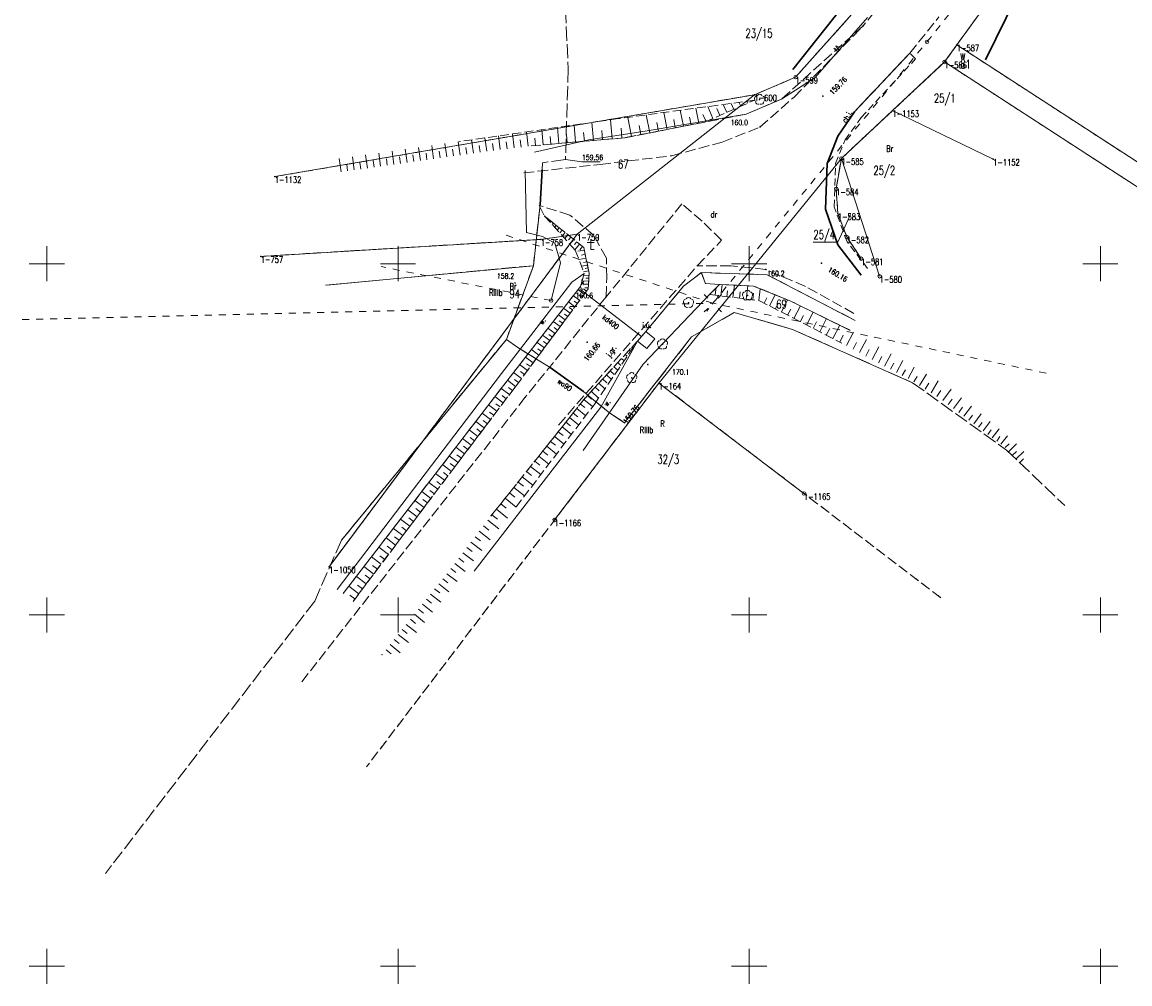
# Model space of a CAD drawing. Header units: metres. Extents: x 5598798 to 5599616, y 5661498 to 5662453.
# Tile 2 of 16: x 5598996 to 5599154, y 5661498 to 5661634. Entities that reach past the tile are written whole.
import ezdxf
from ezdxf.enums import TextEntityAlignment as Align

# ---------------------------------------------------------------- set-up
doc = ezdxf.new("R2010")
doc.units = ezdxf.units.M
doc.header["$MEASUREMENT"] = 0
for name, pattern in [('2_BUBZ02', [1.75, 1.25, -0.5]), ('2_BUBZ02G', [1.75, 1.25, -0.5]), ('2_KTCR02', [1.5, 1, -0.5]), ('2_KTJZ01', [2, 1.5, -0.5]), ('2_PTRW02_01', [2, 1, -1]), ('4_SUPB_P_01', [2.5, 2, -0.5]), ('4_SUPE04', [2, 1, -1]), ('4_SUPT01', [2, 1, -1]), ('4_SUSM05', [1.25, 0.5, -0.75]), ('GUK', [2, 1.5, -0.5]), ('GUZ', [1, 0.5, -0.5])]:
    doc.linetypes.add(name, pattern=pattern)
doc.layers.get('0').update_dxf_attribs({"color": 250, "lineweight": 100})
for name, color, linetype, lineweight in [('BUBZ_L_1', 7, '2_BUBZ02', 13), ('BUIB_L_10', 7, 'Continuous', 30), ('Dzialki', 7, 'Continuous', 13), ('Kontury', 90, 'GUK', 13), ('KTCR_E_T_1', 7, 'Continuous', 13), ('KTCR_L_1', 7, '2_KTCR02', 13), ('KTJZ_E_T_0', 7, 'Continuous', 13), ('KTJZ_L_0', 7, '2_KTJZ01', 13), ('KTKR_L_0', 7, 'Continuous', 30), ('KTOK_L_4', 7, 'Continuous', 30), ('Numery_dzialek', 7, 'Continuous', 13), ('Numery_konturow', 90, 'Continuous', 13), ('Numery_punktow', 7, 'Continuous', 13), ('Numery_uzytkow', 90, 'Continuous', 13), ('OBOO_T_0', 7, 'Continuous', 13), ('OBOP_T_1', 3, 'Continuous', 13), ('Podzial_sekcyjny_krzyze', 7, 'Continuous', 13), ('PTRW_E_T_0', 7, 'Continuous', 13), ('PTRW_L_1', 7, '2_PTRW02_01', 13), ('Punkty', 7, 'Continuous', 13), ('RTPW_T_0', 7, 'Continuous', 13), ('RTPW_T_1', 7, 'Continuous', 13), ('SUOW_L_0', 5, 'Continuous', 30), ('SUPE_L_3', 1, 'Continuous', 13), ('SUPK_E_T_0', 34, 'Continuous', 13), ('SUPK_L_0', 34, 'Continuous', 13), ('SUPT_E_T_0', 30, 'Continuous', 13), ('SUPT_L_0', 30, 'Continuous', 13), ('SUPW_E_T_0', 5, 'Continuous', 13), ('SUPW_L_0', 5, 'Continuous', 13), ('SUSM_L_4', 7, '4_SUSM05', 13), ('SUSM_T_0', 7, 'Continuous', 13), ('SUSM_T_3', 7, 'Continuous', 13), ('SUTW_T_0', 5, 'Continuous', 13), ('SUUK_E_T_8', 7, 'Continuous', 13), ('SUUK_E_T_9', 34, 'Continuous', 13), ('SUUK_L_8', 7, 'Continuous', 13), ('SUUK_T_2', 34, 'Continuous', 13), ('Uzytki', 90, 'GUZ', 13)]:
    doc.layers.add(name, color=color, linetype=linetype, lineweight=lineweight)
doc.styles.get("Standard").update_dxf_attribs({"font": 'Simplex.shx', "width": 0.75})

# ---------------------------------------------------------------- blocks, each defined once
blk = doc.blocks.new('GRO')
at = {"linetype": 'Continuous'}
blk.add_circle((0, 0), 0.045, dxfattribs=at)
blk = doc.blocks.new('GRT')
at = {"linetype": 'Continuous'}
blk.add_circle((0, 0), 0.25, dxfattribs=at)
blk = doc.blocks.new('2_OBOO01_01')
at = {"linetype": 'Continuous'}
for p, q in [((-0.5, 1), (0.5, 1)), ((0, 1.5), (0, 0)), ((0, 0), (0.5, 0))]:
    blk.add_line(p, q, dxfattribs=at)
blk = doc.blocks.new('2_OBOP02_01')
at = {"linetype": 'Continuous'}
blk.add_circle((0, 0), 0.045, dxfattribs=at)
for centre, start, end in [((-0.356659, 0.115892), 102.144465, 221.860023), ((0, 0.375056), 30.140124, 149.859876), ((0.356659, 0.115892), 318.139977, 77.855535), ((-0.220404, -0.303384), 174.148182, 293.854228), ((0.220404, -0.303384), 246.145772, 5.851818)]:
    blk.add_arc(centre, 0.375, start, end, dxfattribs=at)
blk = doc.blocks.new('2_RTPW01')
at = {"linetype": 'Continuous'}
blk.add_circle((0, 0), 0.045, dxfattribs=at)
blk = doc.blocks.new('2_RTPW02')
at = {"linetype": 'Continuous'}
blk.add_circle((0, 0), 0.045, dxfattribs=at)
blk = doc.blocks.new('4_SUSM01_01')
at = {"linetype": 'Continuous'}
for p, q in [((-0.74249, 0.74249), (-1.23746, 1.23746)), ((0.74249, 0.74249), (1.23746, 1.23746)), ((-0.74249, -0.74249), (-1.23746, -1.23746)), ((0.74249, -0.74249), (1.23746, -1.23746))]:
    blk.add_line(p, q, dxfattribs=at)
blk = doc.blocks.new('4_SUSM04_01')
at = {"linetype": 'Continuous'}
blk.add_circle((0, 0), 0.25, dxfattribs=at)
blk = doc.blocks.new('4_SUPS01_08')
at = {"linetype": 'Continuous'}
blk.add_circle((0, 0), 0.0625, dxfattribs=at)
blk = doc.blocks.new('4_SUUS15_05')
at = {"linetype": 'Continuous'}
blk.add_circle((0, 0), 0.25, dxfattribs=at)

msp = doc.modelspace()

# ---------------------------------------------------------------- linework, layer by layer
at = {"layer": 'BUBZ_L_1', "linetype": '2_BUBZ02'}
for p, q in [((5599100.760838, 5661623.26659), (5599081.386943, 5661620.645806)), ((5599081.386943, 5661620.645806), (5599058.629251, 5661617.361533)), ((5599070.866619, 5661606.777722), (5599075.229063, 5661601.930102)), ((5599075.229063, 5661601.930102), (5599076.512086, 5661598.615971)), ((5599076.512086, 5661598.615971), (5599075.983367, 5661596.742132)), ((5599075.983367, 5661596.742132), (5599065.807304, 5661583.70311)), ((5599095.76113, 5661597.058358), (5599094.36359, 5661595.600952)), ((5599100.60838, 5661596.821618), (5599095.76113, 5661597.058358)), ((5599106.03914, 5661594.602598), (5599100.60838, 5661596.821618)), ((5599114.389664, 5661590.514929), (5599106.03914, 5661594.602598)), ((5599077.9025, 5661579.911014), (5599084.083213, 5661588.966374)), ((5599065.807304, 5661583.70311), (5599042.195012, 5661553.064547)), ((5599066.809784, 5661565.376446), (5599077.9025, 5661579.911014))]:
    msp.add_line(p, q, dxfattribs=at)
at = {"layer": 'BUBZ_L_1', "linetype": 'Continuous'}
for p, q in [((5599090.621003, 5661619.552358), (5599090.17427, 5661621.834503)), ((5599092.806125, 5661619.980099), (5599092.384592, 5661622.133502)), ((5599094.838308, 5661620.662925), (5599094.090372, 5661622.36425)), ((5599095.825397, 5661621.096869), (5599095.391453, 5661622.083958)), ((5599096.812485, 5661621.530813), (5599096.31386, 5661622.66503)), ((5599097.799573, 5661621.964758), (5599097.425605, 5661622.81542)), ((5599098.786662, 5661622.398702), (5599098.537349, 5661622.96581)), ((5599099.77375, 5661622.832646), (5599099.649094, 5661623.1162)), ((5599080.489189, 5661617.767198), (5599080.254974, 5661620.482446)), ((5599083.250103, 5661618.109492), (5599082.718359, 5661620.825912)), ((5599085.851036, 5661618.618629), (5599085.34929, 5661621.181809)), ((5599088.305244, 5661619.099044), (5599087.831802, 5661621.517628)), ((5599089.479931, 5661619.328991), (5599089.249984, 5661620.503678)), ((5599091.729423, 5661619.769333), (5599091.512448, 5661620.877753)), ((5599093.85122, 5661620.228981), (5599093.417276, 5661621.216069)), ((5599068.538413, 5661616.7235), (5599068.29983, 5661618.757141)), ((5599070.657772, 5661616.919148), (5599070.472186, 5661619.070644)), ((5599072.905464, 5661617.113032), (5599072.70876, 5661619.393415)), ((5599075.287807, 5661617.318531), (5599075.079319, 5661619.735522)), ((5599076.531974, 5661617.425852), (5599076.424653, 5661618.670019)), ((5599077.812865, 5661617.536341), (5599077.591888, 5661620.098123)), ((5599079.131565, 5661617.650091), (5599079.017815, 5661618.96879)), ((5599081.885701, 5661617.88766), (5599081.765239, 5661619.284172)), ((5599084.569446, 5661618.367756), (5599084.311183, 5661619.6871)), ((5599087.095952, 5661618.862324), (5599086.852258, 5661620.10724)), ((5599056.951904, 5661615.198679), (5599056.686175, 5661617.086773)), ((5599058.840922, 5661615.464538), (5599058.57502, 5661617.353864)), ((5599060.735071, 5661615.73112), (5599060.468255, 5661617.626929)), ((5599062.635873, 5661615.998638), (5599062.368121, 5661617.901107)), ((5599063.588778, 5661616.132749), (5599063.454666, 5661617.085653)), ((5599064.551397, 5661616.25575), (5599064.325231, 5661618.183547)), ((5599065.528263, 5661616.370354), (5599065.413658, 5661617.347219)), ((5599066.518269, 5661616.4865), (5599066.285977, 5661618.466512)), ((5599067.521593, 5661616.604208), (5599067.403884, 5661617.607532)), ((5599069.582024, 5661616.826355), (5599069.491891, 5661617.871261)), ((5599071.765273, 5661617.01468), (5599071.669741, 5661618.122182)), ((5599074.079311, 5661617.214287), (5599073.978056, 5661618.388134)), ((5599047.525279, 5661613.87198), (5599047.260415, 5661615.753924)), ((5599049.408145, 5661614.136973), (5599049.143108, 5661616.020146)), ((5599051.292239, 5661614.40214), (5599051.027029, 5661616.286542)), ((5599053.177564, 5661614.66748), (5599052.912181, 5661616.553111)), ((5599054.120687, 5661614.800214), (5599053.987952, 5661615.743338)), ((5599055.064118, 5661614.932992), (5599054.798562, 5661616.819855)), ((5599056.007857, 5661615.065814), (5599055.875036, 5661616.009553)), ((5599057.896259, 5661615.331587), (5599057.763351, 5661616.275942)), ((5599059.787166, 5661615.597712), (5599059.653992, 5661616.543956)), ((5599061.684639, 5661615.864762), (5599061.550997, 5661616.81433)), ((5599041.884046, 5661613.078035), (5599041.6197, 5661614.9563)), ((5599042.823485, 5661613.210251), (5599042.691269, 5661614.14969)), ((5599043.763231, 5661613.342511), (5599043.498712, 5661615.222001)), ((5599044.703282, 5661613.474813), (5599044.57098, 5661614.414865)), ((5599045.643641, 5661613.607159), (5599045.37895, 5661615.487876)), ((5599046.584307, 5661613.739547), (5599046.451918, 5661614.680213)), ((5599048.466558, 5661614.004455), (5599048.334083, 5661614.945734)), ((5599050.350038, 5661614.269535), (5599050.217477, 5661615.211429)), ((5599052.234748, 5661614.534788), (5599052.1021, 5661615.477296)), ((5599071.282272, 5661606.445614), (5599071.227348, 5661606.376874)), ((5599071.697925, 5661606.113506), (5599071.588077, 5661605.976025)), ((5599072.113578, 5661605.781398), (5599071.948807, 5661605.575177)), ((5599072.529232, 5661605.44929), (5599072.309536, 5661605.174328)), ((5599072.944885, 5661605.117182), (5599072.670266, 5661604.77348)), ((5599073.360538, 5661604.785074), (5599073.030995, 5661604.372631)), ((5599073.776191, 5661604.452966), (5599073.444083, 5661604.037313)), ((5599074.191844, 5661604.120859), (5599073.752454, 5661603.570934)), ((5599074.607497, 5661603.788751), (5599074.275389, 5661603.373097)), ((5599075.023151, 5661603.456643), (5599074.473912, 5661602.769238)), ((5599075.438804, 5661603.124535), (5599075.106696, 5661602.708881)), ((5599075.854457, 5661602.792427), (5599075.195371, 5661601.967541)), ((5599076.540369, 5661601.947766), (5599075.579508, 5661601.758599)), ((5599076.27011, 5661602.460319), (5599075.885608, 5661601.979091)), ((5599076.659354, 5661601.343395), (5599076.100379, 5661601.233348)), ((5599076.7694, 5661600.784421), (5599075.750273, 5661600.583782)), ((5599076.961171, 5661599.810336), (5599076.114252, 5661599.643601)), ((5599076.86972, 5661600.274857), (5599076.405199, 5661600.183406)), ((5599077.120537, 5661599.000849), (5599076.416727, 5661598.862288)), ((5599077.173142, 5661598.310425), (5599076.435498, 5661598.344535)), ((5599077.044539, 5661599.386877), (5599076.658511, 5661599.310878)), ((5599077.188792, 5661598.648868), (5599077.153389, 5661598.650505)), ((5599077.137045, 5661597.529836), (5599076.217621, 5661597.572353)), ((5599077.115787, 5661597.070124), (5599076.602546, 5661597.093857)), ((5599077.092053, 5661596.556883), (5599076.616602, 5661596.578869)), ((5599077.156086, 5661597.941603), (5599076.744319, 5661597.960644)), ((5599095.956673, 5661595.405304), (5599096.15731, 5661597.039008)), ((5599097.685101, 5661595.193034), (5599097.901346, 5661596.95383)), ((5599099.54799, 5661594.96425), (5599099.781057, 5661596.862025)), ((5599075.862661, 5661594.771051), (5599074.966447, 5661595.439108)), ((5599076.519789, 5661595.652604), (5599075.643087, 5661596.306116)), ((5599076.193033, 5661595.214254), (5599075.749831, 5661595.544626)), ((5599076.842968, 5661596.086157), (5599076.409415, 5661596.409336)), ((5599095.139821, 5661595.505622), (5599095.238366, 5661596.308039)), ((5599096.804703, 5661595.301156), (5599096.908851, 5661596.149186)), ((5599098.599102, 5661595.080784), (5599098.711352, 5661595.994785)), ((5599100.507964, 5661594.846355), (5599100.62586, 5661595.806329)), ((5599101.352962, 5661594.742579), (5599101.560512, 5661596.432575)), ((5599102.114003, 5661594.388407), (5599102.500432, 5661595.139516)), ((5599102.899471, 5661593.984301), (5599103.707681, 5661595.555237)), ((5599074.504203, 5661592.948646), (5599073.56765, 5661593.646771)), ((5599075.190908, 5661593.869877), (5599074.274746, 5661594.552803)), ((5599074.849445, 5661593.411796), (5599074.386294, 5661593.757038)), ((5599075.528633, 5661594.322944), (5599075.075566, 5661594.660669)), ((5599103.720868, 5661593.561711), (5599104.143459, 5661594.383108)), ((5599104.579839, 5661593.11979), (5599105.463681, 5661594.837732)), ((5599105.466246, 5661592.663754), (5599105.922282, 5661593.55016)), ((5599106.36158, 5661592.203124), (5599107.282839, 5661593.993794)), ((5599073.802215, 5661592.006911), (5599072.844817, 5661592.720574)), ((5599073.445383, 5661591.528212), (5599072.961386, 5661591.888993)), ((5599074.15514, 5661592.48037), (5599073.681682, 5661592.833295)), ((5599107.265934, 5661591.737855), (5599107.731203, 5661592.642208)), ((5599108.179396, 5661591.267899), (5599109.119307, 5661593.094824)), ((5599110.034016, 5661590.313739), (5599110.992957, 5661592.177653)), ((5599072.351017, 5661590.060093), (5599071.350528, 5661590.805878)), ((5599073.084602, 5661591.044215), (5599072.105896, 5661591.773763)), ((5599072.719828, 5661590.554862), (5599072.225059, 5661590.923673)), ((5599109.102059, 5661590.79321), (5599109.576748, 5661591.715873)), ((5599110.975359, 5661589.829439), (5599111.459659, 5661590.770783)), ((5599111.926185, 5661589.340261), (5599112.904541, 5661591.241912)), ((5599070.834503, 5661588.025651), (5599069.788982, 5661588.805003)), ((5599071.601105, 5661589.054068), (5599070.578348, 5661589.816452)), ((5599071.219913, 5661588.542689), (5599070.702875, 5661588.9281)), ((5599071.978125, 5661589.559849), (5599071.472344, 5661589.936868)), ((5599083.9679, 5661588.841141), (5599083.986221, 5661588.824271)), ((5599112.886588, 5661588.846155), (5599113.380693, 5661589.806558)), ((5599113.840683, 5661588.341404), (5599114.860399, 5661590.244231)), ((5599114.778067, 5661587.839065), (5599115.280407, 5661588.776449)), ((5599115.701629, 5661587.344132), (5599116.691493, 5661589.191255)), ((5599070.050838, 5661586.974345), (5599068.982047, 5661587.771043)), ((5599070.444826, 5661587.502891), (5599069.916281, 5661587.896879)), ((5599082.892895, 5661587.673654), (5599083.082013, 5661587.499517)), ((5599083.430397, 5661588.257398), (5599083.534117, 5661588.161894)), ((5599116.611571, 5661586.856498), (5599117.099205, 5661587.766441)), ((5599117.508096, 5661586.376055), (5599118.468983, 5661588.169105)), ((5599119.261681, 5661585.436317), (5599120.194439, 5661587.176877)), ((5599068.430793, 5661584.801015), (5599067.313897, 5661585.633572)), ((5599069.249731, 5661585.89964), (5599068.157152, 5661586.71407)), ((5599068.842515, 5661585.35335), (5599068.29018, 5661585.765072)), ((5599069.652488, 5661586.439949), (5599069.112179, 5661586.842707)), ((5599081.280386, 5661585.922424), (5599081.725701, 5661585.512385)), ((5599081.817889, 5661586.506168), (5599082.177805, 5661586.174762)), ((5599082.355392, 5661587.089911), (5599082.629909, 5661586.837139)), ((5599118.391401, 5661585.902696), (5599118.86476, 5661586.786001)), ((5599120.119128, 5661584.976815), (5599120.578629, 5661585.834262)), ((5599120.963931, 5661584.52409), (5599121.869382, 5661586.213695)), ((5599067.593629, 5661583.677938), (5599066.451874, 5661584.529026)), ((5599068.014515, 5661584.242567), (5599067.449886, 5661584.663452)), ((5599079.667878, 5661584.171194), (5599080.369389, 5661583.525253)), ((5599080.205381, 5661584.754938), (5599080.789124, 5661584.217435)), ((5599080.742884, 5661585.338681), (5599081.273597, 5661584.850007)), ((5599121.796276, 5661584.07804), (5599122.242326, 5661584.910385)), ((5599122.616348, 5661583.638567), (5599123.495293, 5661585.278711)), ((5599123.422372, 5661583.17081), (5599123.915478, 5661583.962165)), ((5599124.22798, 5661582.668823), (5599125.231954, 5661584.280039)), ((5599066.737121, 5661582.530399), (5599065.578805, 5661583.406618)), ((5599066.299011, 5661581.951242), (5599065.717254, 5661582.391318)), ((5599067.168085, 5661583.107061), (5599066.59089, 5661583.537314)), ((5599078.05537, 5661582.419964), (5599078.639113, 5661581.882462)), ((5599078.592872, 5661583.003708), (5599079.465181, 5661582.200498)), ((5599079.130375, 5661583.587451), (5599079.714119, 5661583.049948)), ((5599125.048098, 5661582.157795), (5599125.559126, 5661582.977913)), ((5599125.882986, 5661581.637563), (5599126.92345, 5661583.30734)), ((5599064.972847, 5661580.198121), (5599063.793591, 5661581.090181)), ((5599065.858935, 5661581.369484), (5599064.690196, 5661582.253587)), ((5599065.416884, 5661580.785114), (5599064.829891, 5661581.22915)), ((5599076.980364, 5661581.252478), (5599077.564108, 5661580.714975)), ((5599077.517867, 5661581.836221), (5599078.560973, 5661580.875743)), ((5599126.732911, 5661581.107962), (5599127.262512, 5661581.957887)), ((5599127.547949, 5661580.546632), (5599128.740206, 5661582.128942)), ((5599129.081061, 5661579.391446), (5599130.224063, 5661580.908388)), ((5599064.078786, 5661579.016218), (5599062.888918, 5661579.916305)), ((5599064.526818, 5661579.608493), (5599063.934543, 5661580.056525)), ((5599075.445776, 5661579.381178), (5599076.7209, 5661578.362787)), ((5599075.954972, 5661580.01874), (5599076.58551, 5661579.515154)), ((5599076.458557, 5661580.649278), (5599077.70574, 5661579.653203)), ((5599128.32259, 5661579.962947), (5599128.906275, 5661580.737588)), ((5599129.8237, 5661578.831874), (5599130.383271, 5661579.574513)), ((5599130.550837, 5661578.283983), (5599131.646619, 5661579.738257)), ((5599063.176679, 5661577.823679), (5599061.976103, 5661578.731866)), ((5599062.722585, 5661577.223392), (5599062.119603, 5661577.679523)), ((5599063.628742, 5661578.421284), (5599063.031137, 5661578.873348)), ((5599074.410305, 5661578.084668), (5599075.713996, 5661577.043461)), ((5599074.930908, 5661578.736513), (5599075.575573, 5661578.221646)), ((5599131.262795, 5661577.747528), (5599131.79925, 5661578.459487)), ((5599131.959893, 5661577.222272), (5599133.010406, 5661578.616466)), ((5599061.348038, 5661575.406311), (5599060.125758, 5661576.330916)), ((5599062.266454, 5661576.620409), (5599061.055074, 5661577.536768)), ((5599061.808274, 5661576.014719), (5599061.199865, 5661576.474956)), ((5599072.813438, 5661576.085237), (5599073.487312, 5661575.54704)), ((5599073.351635, 5661576.759111), (5599074.684534, 5661575.694577)), ((5599073.883902, 5661577.42556), (5599074.543009, 5661576.899157)), ((5599132.642439, 5661576.707979), (5599133.156731, 5661577.390525)), ((5599133.310738, 5661576.204422), (5599134.317852, 5661577.54102)), ((5599133.965086, 5661575.711376), (5599134.458132, 5661576.365725)), ((5599134.605776, 5661575.228622), (5599135.571285, 5661576.510002)), ((5599060.421357, 5661574.181287), (5599059.188078, 5661575.114213)), ((5599060.885735, 5661574.795171), (5599060.271851, 5661575.259549)), ((5599071.718993, 5661574.714885), (5599072.407964, 5661574.164631)), ((5599072.269247, 5661575.403856), (5599073.632008, 5661574.315472)), ((5599135.233093, 5661574.755945), (5599135.70577, 5661575.383261)), ((5599135.847314, 5661574.293134), (5599136.772935, 5661575.521578)), ((5599059.486338, 5661572.94524), (5599058.241961, 5661573.88656)), ((5599059.954894, 5661573.564648), (5599059.335487, 5661574.033204)), ((5599070.600027, 5661573.313832), (5599071.304434, 5661572.75125)), ((5599071.162609, 5661574.018238), (5599072.555901, 5661572.905471)), ((5599136.445966, 5661573.81635), (5599136.99236, 5661574.353999)), ((5599136.978204, 5661573.275456), (5599138.059992, 5661574.339931)), ((5599137.504658, 5661572.740439), (5599138.039675, 5661573.266893)), ((5599138.025392, 5661572.211236), (5599139.083798, 5661573.252703)), ((5599057.590981, 5661570.439676), (5599056.324107, 5661571.398015)), ((5599058.542904, 5661571.69807), (5599057.287329, 5661572.647861)), ((5599058.068008, 5661571.070282), (5599057.437403, 5661571.54731)), ((5599059.015677, 5661572.323051), (5599058.390696, 5661572.795824)), ((5599069.455992, 5661571.881389), (5599070.176181, 5661571.306204)), ((5599070.031178, 5661572.601578), (5599071.455686, 5661571.46388)), ((5599138.540467, 5661571.687783), (5599139.06392, 5661572.202859)), ((5599056.630491, 5661569.169959), (5599055.352218, 5661570.136921)), ((5599057.111812, 5661569.806239), (5599056.475531, 5661570.28756)), ((5599068.286327, 5661570.416855), (5599069.02265, 5661569.828783)), ((5599068.874399, 5661571.153178), (5599070.330821, 5661569.989992)), ((5599055.661359, 5661567.888816), (5599054.371582, 5661568.864479)), ((5599056.14701, 5661568.530822), (5599055.505004, 5661569.016474)), ((5599067.090456, 5661568.91951), (5599067.843276, 5661568.318262)), ((5599067.691704, 5661569.672329), (5599069.180755, 5661568.483083)), ((5599054.683505, 5661566.596144), (5599053.382122, 5661567.580587)), ((5599055.173527, 5661567.243927), (5599054.525743, 5661567.733949)), ((5599065.246291, 5661566.610436), (5599066.802654, 5661565.367431)), ((5599065.867794, 5661567.388618), (5599066.63748, 5661566.7739)), ((5599066.482511, 5661568.158304), (5599068.004923, 5661566.942414)), ((5599053.696852, 5661565.29184), (5599052.383758, 5661566.285142)), ((5599053.200201, 5661564.635293), (5599052.540706, 5661565.134173)), ((5599054.191283, 5661565.945452), (5599053.537671, 5661566.439884)), ((5599063.998823, 5661565.048485), (5599065.562639, 5661563.799527)), ((5599064.623302, 5661565.830394), (5599065.403345, 5661565.207405)), ((5599051.69683, 5661562.647914), (5599050.359997, 5661563.659173)), ((5599052.70132, 5661563.975798), (5599051.37641, 5661564.978039)), ((5599052.2002, 5661563.313343), (5599051.534771, 5661563.816713)), ((5599062.761978, 5661563.475574), (5599064.345829, 5661562.260964)), ((5599063.37285, 5661564.264707), (5599064.156628, 5661563.638735)), ((5599050.6833, 5661561.30808), (5599049.334437, 5661562.32844)), ((5599051.1912, 5661561.979497), (5599050.519783, 5661562.487397)), ((5599061.560845, 5661561.909296), (5599063.121293, 5661560.712633)), ((5599062.159176, 5661562.689521), (5599062.945229, 5661562.086719)), ((5599049.66065, 5661559.95619), (5599048.299649, 5661560.985732)), ((5599050.17312, 5661560.633649), (5599049.495661, 5661561.146119)), ((5599060.377459, 5661560.366162), (5599061.914851, 5661559.18718)), ((5599060.96695, 5661561.134858), (5599061.741389, 5661560.540963)), ((5599048.628797, 5661558.592134), (5599047.255549, 5661559.63094)), ((5599049.145879, 5661559.275689), (5599048.462324, 5661559.792771)), ((5599059.211559, 5661558.845828), (5599060.726235, 5661557.684266)), ((5599059.79234, 5661559.603166), (5599060.555336, 5661559.018046)), ((5599047.587659, 5661557.215803), (5599046.202054, 5661558.263958)), ((5599048.109394, 5661557.90551), (5599047.419688, 5661558.427245)), ((5599058.062886, 5661557.347958), (5599059.555181, 5661556.203559)), ((5599058.635085, 5661558.094106), (5599059.386807, 5661557.517632)), ((5599046.537152, 5661555.827087), (5599045.139078, 5661556.884674)), ((5599046.008359, 5661555.12805), (5599045.306184, 5661555.659217)), ((5599047.063582, 5661556.523), (5599046.367669, 5661557.04943)), ((5599056.931185, 5661555.87222), (5599058.401431, 5661554.74473)), ((5599057.494929, 5661556.607343), (5599058.235544, 5661556.039386)), ((5599044.407693, 5661553.012053), (5599042.984344, 5661554.088759)), ((5599045.477192, 5661554.425875), (5599044.066536, 5661555.492978)), ((5599044.94364, 5661553.720547), (5599044.235146, 5661554.256494)), ((5599055.788552, 5661554.425674), (5599057.228262, 5661553.273992)), ((5599056.364393, 5661555.145529), (5599057.084093, 5661554.569812)), ((5599043.86934, 5661552.300378), (5599043.15447, 5661552.841148)), ((5599054.636497, 5661552.985498), (5599056.076829, 5661551.833319)), ((5599055.212587, 5661553.705664), (5599055.932597, 5661553.129699)), ((5599053.483946, 5661551.544701), (5599054.924898, 5661550.392025)), ((5599054.060284, 5661552.265177), (5599054.780605, 5661551.688964)), ((5599051.754185, 5661549.382339), (5599052.475128, 5661548.805628)), ((5599052.330896, 5661550.103282), (5599053.772471, 5661548.950108)), ((5599052.907483, 5661550.824069), (5599053.628115, 5661550.247607)), ((5599050.60039, 5661547.939987), (5599051.321643, 5661547.363027)), ((5599051.17735, 5661548.661241), (5599052.619546, 5661547.507569)), ((5599049.446096, 5661546.497012), (5599050.167661, 5661545.919803)), ((5599050.023305, 5661547.218577), (5599051.466124, 5661546.064408)), ((5599048.291304, 5661545.053415), (5599049.013181, 5661544.475956)), ((5599048.868762, 5661545.775291), (5599050.312204, 5661544.620624))]:
    msp.add_line(p, q, dxfattribs=at)
at = {"layer": 'BUBZ_L_1', "linetype": '2_BUBZ02G'}
for p, q in [((5599093.669555, 5661620.149117), (5599100.760838, 5661623.26659)), ((5599082.298988, 5661617.92331), (5599093.669555, 5661620.149117)), ((5599068.951628, 5661616.771978), (5599082.298988, 5661617.92331)), ((5599076.471074, 5661602.299748), (5599070.866619, 5661606.777722)), ((5599077.18899, 5661598.653147), (5599076.471074, 5661602.299748)), ((5599077.08532, 5661596.411278), (5599077.18899, 5661598.653147)), ((5599066.813154, 5661582.630911), (5599077.08532, 5661596.411278)), ((5599094.36359, 5661595.600952), (5599101.448364, 5661594.730863)), ((5599101.448364, 5661594.730863), (5599113.19213, 5661588.688961)), ((5599084.083213, 5661588.966374), (5599076.678362, 5661580.924495)), ((5599043.59456, 5661551.937133), (5599066.813154, 5661582.630911)), ((5599076.678362, 5661580.924495), (5599063.229428, 5661564.085129))]:
    msp.add_line(p, q, dxfattribs=at)
at = {"layer": 'BUBZ_L_1', "linetype": 'Continuous'}
for p in [(5599100.760838, 5661623.26659), (5599070.866619, 5661606.777722), (5599139.050818, 5661571.169132), (5599047.713725, 5661544.331386)]:
    msp.add_point(p, dxfattribs=at)
at = {"layer": 'BUIB_L_10', "linetype": 'Continuous'}
msp.add_line((5599149.83, 5661661.97), (5599133.66, 5661629), dxfattribs=at)
at = {"layer": 'Dzialki'}
for p, q in [((5599106.61, 5661626.54), (5599118.28, 5661639.65)), ((5599136.04, 5661640.04), (5599129.55, 5661631.14)), ((5599129.55, 5661631.14), (5599127.81, 5661628.71)), ((5599129.55, 5661631.14), (5599172.06, 5661603.57)), ((5599127.81, 5661628.71), (5599120.4, 5661621.78)), ((5599170.57, 5661601), (5599127.81, 5661628.71)), ((5599100.76, 5661624.05), (5599106.61, 5661626.54)), ((5599032.45, 5661612.39), (5599100.76, 5661624.05)), ((5599075.49, 5661604.18), (5599100.76, 5661624.05)), ((5599120.4, 5661621.78), (5599113.12, 5661614.97)), ((5599120.4, 5661621.78), (5599134.74, 5661614.87)), ((5599087.14, 5661583.01), (5599113.12, 5661614.97)), ((5599113.12, 5661614.97), (5599112.38, 5661610.66)), ((5599113.12, 5661614.97), (5599118.57, 5661598.2)), ((5599112.38, 5661610.66), (5599112.62, 5661607.12)), ((5599112.62, 5661607.12), (5599113.88, 5661603.82)), ((5599070.32, 5661603.46), (5599030.46, 5661601.04)), ((5599040.18, 5661556.86), (5599075.49, 5661604.18)), ((5599075.49, 5661604.18), (5599070.32, 5661603.46)), ((5599113.88, 5661603.82), (5599115.94, 5661600.71)), ((5599087.14, 5661583.01), (5599072.29, 5661563.53)), ((5599107.79, 5661567.29), (5599087.14, 5661583.01))]:
    msp.add_line(p, q, dxfattribs=at)
at = {"layer": 'Kontury'}
for p, q in [((5599106.61, 5661626.54), (5599118.28, 5661639.65)), ((5599129.55, 5661631.14), (5599136.04, 5661640.04)), ((5599127.81, 5661628.71), (5599129.55, 5661631.14)), ((5599113.12, 5661614.97), (5599127.81, 5661628.71)), ((5599100.76, 5661624.05), (5599106.61, 5661626.54)), ((5599032.45, 5661612.39), (5599100.76, 5661624.05)), ((5599112.38, 5661610.66), (5599113.12, 5661614.97)), ((5599112.62, 5661607.12), (5599112.38, 5661610.66)), ((5599113.88, 5661603.82), (5599112.62, 5661607.12)), ((5599030.46, 5661601.04), (5599070.32, 5661603.46)), ((5599075.49, 5661604.18), (5599040.18, 5661556.86)), ((5599070.32, 5661603.46), (5599075.49, 5661604.18)), ((5599115.94, 5661600.71), (5599113.88, 5661603.82)), ((5599087.14, 5661583.01), (5599045.53, 5661528.41)), ((5599127.28, 5661552.45), (5599087.14, 5661583.01))]:
    msp.add_line(p, q, dxfattribs=at)
at = {"layer": 'KTCR_L_1', "linetype": '2_KTCR02'}
for p, q in [((5599122.86, 5661629.96), (5599114.98, 5661621.62)), ((5599123.66, 5661629.14), (5599122.86, 5661629.96)), ((5599115.95, 5661620.81), (5599123.66, 5661629.14)), ((5599114.98, 5661621.62), (5599112.62, 5661618.17)), ((5599113.65, 5661617.61), (5599115.95, 5661620.81)), ((5599112.62, 5661618.17), (5599111.12, 5661614.28)), ((5599112.3, 5661614.28), (5599113.65, 5661617.61)), ((5599111.12, 5661614.28), (5599110.86, 5661607.74)), ((5599112.09, 5661608.11), (5599112.3, 5661614.28)), ((5599110.86, 5661607.74), (5599112.63, 5661602.7)), ((5599113.93, 5661603.13), (5599112.09, 5661608.11)), ((5599116.86, 5661599.31), (5599113.93, 5661603.13)), ((5599112.63, 5661602.7), (5599115.93, 5661598.38))]:
    msp.add_line(p, q, dxfattribs=at)
at = {"layer": 'KTJZ_L_0', "linetype": '2_KTJZ01'}
for p, q in [((5599124.14, 5661643.58), (5599116.23, 5661633.87)), ((5599122.86, 5661629.96), (5599127.02, 5661635.13)), ((5599116.23, 5661633.87), (5599104.58, 5661623.42)), ((5599106.39, 5661623.71), (5599116.23, 5661633.87)), ((5599114.98, 5661621.62), (5599122.86, 5661629.96)), ((5599104.58, 5661623.42), (5599099.57, 5661621.3)), ((5599101.52, 5661619.44), (5599106.39, 5661623.71)), ((5599099.57, 5661621.3), (5599093.67, 5661620.15)), ((5599112.62, 5661618.17), (5599114.98, 5661621.62)), ((5599093.67, 5661620.15), (5599082.3, 5661617.92)), ((5599096.17, 5661617.31), (5599101.52, 5661619.44)), ((5599082.3, 5661617.92), (5599068.95, 5661616.77)), ((5599088.98, 5661615.37), (5599096.17, 5661617.31)), ((5599111.12, 5661614.28), (5599112.62, 5661618.17)), ((5599067.89, 5661612.93), (5599078.8, 5661614.14)), ((5599078.8, 5661614.14), (5599088.98, 5661615.37)), ((5599110.86, 5661607.74), (5599111.12, 5661614.28)), ((5599074.48, 5661606.91), (5599070.1, 5661608.3)), ((5599070.1, 5661608.3), (5599070.87, 5661606.78)), ((5599090.42, 5661608.51), (5599079.64, 5661595.29)), ((5599093.32, 5661606.04), (5599090.42, 5661608.51)), ((5599112.63, 5661602.7), (5599110.86, 5661607.74)), ((5599070.87, 5661606.78), (5599076.47, 5661602.3)), ((5599077.87, 5661604.01), (5599074.48, 5661606.91)), ((5599096.07, 5661603.33), (5599093.32, 5661606.04)), ((5599079.66, 5661600.79), (5599077.87, 5661604.01)), ((5599092.61, 5661599.7), (5599096.07, 5661603.33)), ((5599076.47, 5661602.3), (5599077.19, 5661598.65)), ((5599115.93, 5661598.38), (5599112.63, 5661602.7)), ((5599079.71, 5661597.94), (5599079.66, 5661600.79)), ((5599072.84, 5661577.03), (5599092.61, 5661599.7)), ((5599077.19, 5661598.65), (5599077.08, 5661596.41)), ((5599090.63, 5661596.78), (5599093.18, 5661598.74)), ((5599097.38, 5661599.7), (5599092.61, 5661599.7)), ((5599093.18, 5661598.74), (5599102.57, 5661598.42)), ((5599102.33, 5661599.19), (5599097.38, 5661599.7)), ((5599108, 5661596.76), (5599102.33, 5661599.19)), ((5599102.57, 5661598.42), (5599115.1, 5661591.91)), ((5599079.64, 5661595.29), (5599079.71, 5661597.94)), ((5599085.28, 5661590.34), (5599090.63, 5661596.78)), ((5599114.91, 5661592.92), (5599108, 5661596.76)), ((5599077.08, 5661596.41), (5599066.81, 5661582.63)), ((5599079.64, 5661595.29), (5599068.11, 5661580.98)), ((5599084.08, 5661588.97), (5599085.28, 5661590.34)), ((5599076.68, 5661580.92), (5599084.08, 5661588.97)), ((5599066.81, 5661582.63), (5599043.59, 5661551.94)), ((5599068.11, 5661580.98), (5599036.03, 5661540.16)), ((5599063.23, 5661564.09), (5599076.68, 5661580.92))]:
    msp.add_line(p, q, dxfattribs=at)
at = {"layer": 'KTKR_L_0', "linetype": 'Continuous'}
for p, q in [((5599122.86, 5661629.96), (5599114.98, 5661621.62)), ((5599114.98, 5661621.62), (5599112.62, 5661618.17)), ((5599112.62, 5661618.17), (5599111.12, 5661614.28)), ((5599111.12, 5661614.28), (5599110.86, 5661607.74)), ((5599110.86, 5661607.74), (5599112.63, 5661602.7)), ((5599112.63, 5661602.7), (5599115.93, 5661598.38))]:
    msp.add_line(p, q, dxfattribs=at)
at = {"layer": 'KTOK_L_4', "linetype": 'Continuous'}
msp.add_line((5599106.208386, 5661627.645012), (5599119.296241, 5661644.153167), dxfattribs=at)
at = {"layer": 'Numery_dzialek', "linetype": 'Continuous'}
for p in [(5599114.430511, 5661607.011873), (5599109.092044, 5661603.084648)]:
    msp.add_line(p, (5599112.603219, 5661603.084648), dxfattribs=at)
at = {"layer": 'Podzial_sekcyjny_krzyze'}
for p, q in [((5599000, 5661597.5), (5599000, 5661602.5)), ((5599050, 5661597.5), (5599050, 5661602.5)), ((5599100, 5661597.5), (5599100, 5661602.5)), ((5599150, 5661597.5), (5599150, 5661602.5)), ((5598997.5, 5661600), (5599002.5, 5661600)), ((5599047.5, 5661600), (5599052.5, 5661600)), ((5599097.5, 5661600), (5599102.5, 5661600)), ((5599147.5, 5661600), (5599152.5, 5661600)), ((5599000, 5661547.5), (5599000, 5661552.5)), ((5599050, 5661547.5), (5599050, 5661552.5)), ((5599100, 5661547.5), (5599100, 5661552.5)), ((5599150, 5661547.5), (5599150, 5661552.5)), ((5598997.5, 5661550), (5599002.5, 5661550)), ((5599047.5, 5661550), (5599052.5, 5661550)), ((5599097.5, 5661550), (5599102.5, 5661550)), ((5599147.5, 5661550), (5599152.5, 5661550)), ((5599000, 5661497.5), (5599000, 5661502.5)), ((5599050, 5661497.5), (5599050, 5661502.5)), ((5599100, 5661497.5), (5599100, 5661502.5)), ((5599150, 5661497.5), (5599150, 5661502.5)), ((5598997.5, 5661500), (5599002.5, 5661500)), ((5599047.5, 5661500), (5599052.5, 5661500)), ((5599097.5, 5661500), (5599102.5, 5661500)), ((5599147.5, 5661500), (5599152.5, 5661500))]:
    msp.add_line(p, q, dxfattribs=at)
at = {"layer": 'PTRW_L_1', "linetype": 'Continuous'}
for p, q in [((5599074.75333, 5661597.367895), (5599076.512086, 5661598.615971)), ((5599076.512086, 5661598.615971), (5599075.983367, 5661596.742132)), ((5599090.626974, 5661596.782226), (5599093.183537, 5661598.743348)), ((5599102.57, 5661598.42), (5599093.18, 5661598.74)), ((5599093.18, 5661598.74), (5599093.77, 5661597.16)), ((5599093.76749, 5661597.155727), (5599093.183537, 5661598.743348)), ((5599115.1, 5661591.91), (5599102.57, 5661598.42)), ((5599064.730159, 5661584.391797), (5599074.75333, 5661597.367895)), ((5599075.983367, 5661596.742132), (5599065.807304, 5661583.70311)), ((5599090.626974, 5661596.782226), (5599085.282468, 5661590.344266)), ((5599093.77, 5661597.16), (5599095.76, 5661597.06)), ((5599095.76113, 5661597.058358), (5599094.36359, 5661595.600952)), ((5599095.76, 5661597.06), (5599100.61, 5661596.82)), ((5599100.61, 5661596.82), (5599106.04, 5661594.6)), ((5599094.36359, 5661595.600952), (5599084.881522, 5661585.712704)), ((5599106.04, 5661594.6), (5599114.39, 5661590.51)), ((5599085.282468, 5661590.344266), (5599084.083213, 5661588.966374)), ((5599084.083213, 5661588.966374), (5599078.884868, 5661579.576282)), ((5599084.881522, 5661585.712704), (5599076.349046, 5661573.424877)), ((5599041.326774, 5661553.647692), (5599064.730159, 5661584.391797)), ((5599065.807304, 5661583.70311), (5599042.195012, 5661553.064547)), ((5599060.855368, 5661556.243842), (5599078.884868, 5661579.576282))]:
    msp.add_line(p, q, dxfattribs=at)
at = {"layer": 'SUOW_L_0', "linetype": 'Continuous'}
for p, q in [((5599070.513116, 5661613.339568), (5599070.225874, 5661608.370705)), ((5599070.513116, 5661613.339568), (5599070.225874, 5661608.370705)), ((5599071.662016, 5661585.242449), (5599076.421794, 5661581.828971)), ((5599071.662016, 5661585.242449), (5599076.421794, 5661581.828971))]:
    msp.add_line(p, q, dxfattribs=at)
at = {"layer": 'SUPE_L_3', "linetype": '4_SUPE04'}
for p, q in [((5599125.304463, 5661631.572851), (5599150.160871, 5661662.612128)), ((5599094.830509, 5661594.368063), (5599125.304463, 5661631.572851)), ((5599094.830509, 5661594.368063), (5599064.625935, 5661604.291571)), ((5598996.482621, 5661592.032784), (5599094.830509, 5661594.368063)), ((5599142.263788, 5661584.415924), (5599094.830509, 5661594.368063))]:
    msp.add_line(p, q, dxfattribs=at)
at = {"layer": 'SUPK_L_0', "linetype": 'Continuous'}
msp.add_line((5599075.98245, 5661596.315806), (5599084.68284, 5661589.65532), dxfattribs=at)
msp.add_line((5599075.98245, 5661596.315806), (5599084.68284, 5661589.65532), dxfattribs=at)
at = {"layer": 'SUPT_L_0', "linetype": 'Continuous'}
for p, q in [((5599116.831229, 5661635.062005), (5599109.40253, 5661626.489212)), ((5599109.40253, 5661626.489212), (5599104.580049, 5661623.418214)), ((5599104.580049, 5661623.418214), (5599099.565757, 5661621.303308)), ((5599099.565757, 5661621.303308), (5599085.483727, 5661618.902275)), ((5599085.483727, 5661618.902275), (5599077.188456, 5661617.643238)), ((5599077.188456, 5661617.643238), (5599069.41498, 5661615.875815)), ((5599068.113234, 5661613.285024), (5599068.303936, 5661604.455202)), ((5599068.303936, 5661604.455202), (5599070.5486, 5661603.855912)), ((5599070.5486, 5661603.855912), (5599072.330334, 5661602.935955)), ((5599072.330334, 5661602.935955), (5599073.134622, 5661600.122903)), ((5599073.134622, 5661600.122903), (5599071.795842, 5661594.759967))]:
    msp.add_line(p, q, dxfattribs=at)
at = {"layer": 'SUPT_L_0', "linetype": '4_SUPT01'}
msp.add_line((5599071.795842, 5661594.759967), (5599047.577678, 5661599.576295), dxfattribs=at)
at = {"layer": 'SUPW_L_0', "linetype": '4_SUPB_P_01'}
for p, q in [((5599073.016947, 5661653.715445), (5599074.236749, 5661627.780953)), ((5599074.236749, 5661627.780953), (5599073.840448, 5661614.845864)), ((5599070.579928, 5661614.361567), (5599070.513116, 5661613.339568)), ((5599073.840448, 5661614.845864), (5599070.579928, 5661614.361567)), ((5599070.513116, 5661613.339568), (5599070.225874, 5661608.370705)), ((5599070.225874, 5661608.370705), (5599069.272086, 5661599.714965)), ((5599069.272086, 5661599.714965), (5599039.661276, 5661596.940988)), ((5599069.272086, 5661599.714965), (5599065.428445, 5661589.232718)), ((5599091.802605, 5661589.592031), (5599097.866615, 5661593.06142)), ((5599097.866615, 5661593.06142), (5599106.165307, 5661590.648806)), ((5599106.165307, 5661590.648806), (5599123.265858, 5661583.053706)), ((5599065.428445, 5661589.232718), (5599041.92742, 5661560.625386)), ((5599065.428445, 5661589.232718), (5599066.933375, 5661588.166403)), ((5599082.26584, 5661577.369633), (5599091.802605, 5661589.592031)), ((5599066.933375, 5661588.166403), (5599070.313898, 5661586.012186)), ((5599070.313898, 5661586.012186), (5599071.662016, 5661585.242449)), ((5599071.662016, 5661585.242449), (5599076.421794, 5661581.828971)), ((5599123.265858, 5661583.053706), (5599136.650007, 5661573.463241)), ((5599076.421794, 5661581.828971), (5599077.861045, 5661580.571075)), ((5599077.861045, 5661580.571075), (5599080.163893, 5661578.732524)), ((5599080.163893, 5661578.732524), (5599082.26584, 5661577.369633)), ((5599136.650007, 5661573.463241), (5599144.913264, 5661565.567241)), ((5599041.92742, 5661560.625386), (5599038.151952, 5661551.985555)), ((5599038.151952, 5661551.985555), (5599008.329452, 5661513.189833))]:
    msp.add_line(p, q, dxfattribs=at)
at = {"layer": 'SUPW_L_0', "linetype": 'Continuous'}
for p, q in [((5599070.513116, 5661613.339568), (5599070.225874, 5661608.370705)), ((5599070.225874, 5661608.370705), (5599069.272086, 5661599.714965)), ((5599069.272086, 5661599.714965), (5599039.661276, 5661596.940988)), ((5599069.272086, 5661599.714965), (5599065.428445, 5661589.232718)), ((5599091.802605, 5661589.592031), (5599097.866615, 5661593.06142)), ((5599097.866615, 5661593.06142), (5599106.165307, 5661590.648806)), ((5599106.165307, 5661590.648806), (5599123.265858, 5661583.053706)), ((5599065.428445, 5661589.232718), (5599041.92742, 5661560.625386)), ((5599065.428445, 5661589.232718), (5599066.933375, 5661588.166403)), ((5599082.26584, 5661577.369633), (5599091.802605, 5661589.592031)), ((5599066.933375, 5661588.166403), (5599070.313898, 5661586.012186)), ((5599070.313898, 5661586.012186), (5599071.662016, 5661585.242449)), ((5599071.662016, 5661585.242449), (5599076.421794, 5661581.828971)), ((5599076.421794, 5661581.828971), (5599077.861045, 5661580.571075)), ((5599077.861045, 5661580.571075), (5599080.163893, 5661578.732524)), ((5599080.163893, 5661578.732524), (5599082.26584, 5661577.369633))]:
    msp.add_line(p, q, dxfattribs=at)
at = {"layer": 'SUSM_L_4', "linetype": '4_SUSM05'}
msp.add_line((5599093.970896, 5661593.233001), (5599095.690123, 5661595.503125), dxfattribs=at)
at = {"layer": 'SUTW_T_0', "linetype": 'Continuous'}
for p, q in [((5599073.840448, 5661614.845864), (5599076.185524, 5661614.50173)), ((5599076.185524, 5661614.50173), (5599078.764077, 5661614.50173))]:
    msp.add_line(p, q, dxfattribs=at)
at = {"layer": 'SUUK_L_8', "linetype": 'Continuous'}
for p, q in [((5599084.68284, 5661589.65532), (5599085.282468, 5661590.344266)), ((5599085.282468, 5661590.344266), (5599086.566272, 5661589.32295)), ((5599084.083213, 5661588.966374), (5599084.68284, 5661589.65532)), ((5599085.417924, 5661587.906196), (5599084.083213, 5661588.966374)), ((5599086.566272, 5661589.32295), (5599085.417924, 5661587.906196))]:
    msp.add_line(p, q, dxfattribs=at)
at = {"layer": 'Uzytki'}
for p, q in [((5599106.61, 5661626.54), (5599118.28, 5661639.65)), ((5599136.04, 5661640.04), (5599129.55, 5661631.14)), ((5599129.55, 5661631.14), (5599127.81, 5661628.71)), ((5599172.06, 5661603.57), (5599129.55, 5661631.14)), ((5599127.81, 5661628.71), (5599113.12, 5661614.97)), ((5599127.81, 5661628.71), (5599170.57, 5661601)), ((5599100.76, 5661624.05), (5599106.61, 5661626.54)), ((5599032.45, 5661612.39), (5599100.76, 5661624.05)), ((5599113.12, 5661614.97), (5599112.38, 5661610.66)), ((5599112.38, 5661610.66), (5599112.62, 5661607.12)), ((5599112.62, 5661607.12), (5599113.88, 5661603.82)), ((5599070.32, 5661603.46), (5599030.46, 5661601.04)), ((5599040.18, 5661556.86), (5599075.49, 5661604.18)), ((5599075.49, 5661604.18), (5599070.32, 5661603.46)), ((5599113.88, 5661603.82), (5599115.94, 5661600.71)), ((5599087.14, 5661583.01), (5599045.53, 5661528.41)), ((5599127.28, 5661552.45), (5599087.14, 5661583.01))]:
    msp.add_line(p, q, dxfattribs=at)

# ---------------------------------------------------------------- block references
at = {"layer": 'OBOO_T_0'}
msp.add_blockref('2_OBOO01_01', (5599077.428203, 5661602.009631), dxfattribs=at)
at = {"layer": 'OBOP_T_1'}
for p in [(5599101.485336, 5661623.369153), (5599091.362851, 5661594.452407), (5599099.755994, 5661595.480816), (5599087.647309, 5661588.54735), (5599083.268278, 5661583.750321)]:
    msp.add_blockref('2_OBOP02_01', p, dxfattribs=at)
at = {"layer": 'Punkty'}
for name, p in [('GRO', (5599129.55, 5661631.14)), ('GRT', (5599127.81, 5661628.71)), ('GRT', (5599106.61, 5661626.54)), ('GRO', (5599100.76, 5661624.05)), ('GRO', (5599120.4, 5661621.78)), ('GRT', (5599113.12, 5661614.97)), ('GRO', (5599134.74, 5661614.87)), ('GRO', (5599032.45, 5661612.39)), ('GRT', (5599112.38, 5661610.66)), ('GRO', (5599112.62, 5661607.12)), ('GRO', (5599070.32, 5661603.46)), ('GRO', (5599075.49, 5661604.18)), ('GRT', (5599113.88, 5661603.82)), ('GRO', (5599030.46, 5661601.04)), ('GRT', (5599115.94, 5661600.71)), ('GRT', (5599118.57, 5661598.2)), ('GRO', (5599087.14, 5661583.01)), ('GRT', (5599107.79, 5661567.29)), ('GRT', (5599072.29, 5661563.53)), ('GRO', (5599040.18, 5661556.86))]:
    msp.add_blockref(name, p, dxfattribs=at)
at = {"layer": 'RTPW_T_0', "rotation": 359.999997}
for p in [(5599116.23, 5661633.87), (5599101.52, 5661619.44), (5599102.33, 5661599.19), (5599079.64, 5661595.29), (5599068.11, 5661580.98)]:
    msp.add_blockref('2_RTPW01', p, dxfattribs=at)
at = {"layer": 'RTPW_T_0'}
for p in [(5599066.668217, 5661597.260824), (5599085.552113, 5661585.647856)]:
    msp.add_blockref('2_RTPW01', p, dxfattribs=at)
at = {"layer": 'RTPW_T_1'}
for p in [(5599110.480926, 5661623.860407), (5599110.291928, 5661600.067134), (5599076.928918, 5661588.822993)]:
    msp.add_blockref('2_RTPW02', p, dxfattribs=at)
at = {"layer": 'SUSM_T_0'}
msp.add_blockref('4_SUSM01_01', (5599094.830509, 5661594.368063), dxfattribs=at)
at = {"layer": 'SUSM_T_3'}
for p in [(5599125.304463, 5661631.572851), (5599071.795842, 5661594.759967)]:
    msp.add_blockref('4_SUSM04_01', p, dxfattribs=at)
at = {"layer": 'SUTW_T_0'}
msp.add_blockref('4_SUPS01_08', (5599082.26584, 5661577.369633), dxfattribs=at)
at = {"layer": 'SUUK_T_2'}
msp.add_blockref('4_SUUS15_05', (5599075.98245, 5661596.315806), dxfattribs=at)

# ---------------------------------------------------------------- texts
at = {"layer": 'KTCR_E_T_1', "width": 0.7}
msp.add_text('ch.i.', height=0.75, rotation=59.600002, dxfattribs=at).set_placement((5599113.93371, 5661620.924985), align=Align.MIDDLE_CENTER)
at = {"layer": 'KTJZ_E_T_0', "width": 0.7}
msp.add_text('j.gr.', height=0.75, rotation=55.900007, dxfattribs=at).set_placement((5599080.354337, 5661587.554513), align=Align.MIDDLE_CENTER)
at = {"layer": 'Numery_dzialek', "width": 0.7}
for s, p in [('23/15', (5599099.465618, 5661633.425312)), ('81', (5599130.060177, 5661629.030243)), ('25/1', (5599126.297151, 5661624.184039)), ('67', (5599081.309867, 5661614.793183)), ('25/2', (5599117.68252, 5661613.904096)), ('94', (5599065.873691, 5661596.339716)), ('69', (5599103.839361, 5661594.860317)), ('32/3', (5599086.92874, 5661572.78162))]:
    msp.add_text(s, height=1.26, dxfattribs=at).set_placement(p, align=Align.TOP_LEFT)
msp.add_text('25/4', height=1.26, dxfattribs=at).set_placement((5599112.233787, 5661604.764648), align=Align.TOP_RIGHT)
at = {"layer": 'Numery_konturow', "width": 0.7}
for p in [(5599064.875951, 5661596.339716), (5599086.334593, 5661576.78623)]:
    msp.add_text('RIIIb', height=0.9, dxfattribs=at).set_placement(p, align=Align.TOP_RIGHT)
at = {"layer": 'Numery_punktow', "width": 0.7}
for s, p in [('1-587', (5599129.55, 5661631.14)), ('1-586', (5599127.81, 5661628.71)), ('1-599', (5599106.61, 5661626.54)), ('1-600', (5599100.76, 5661624.05)), ('1-1153', (5599120.4, 5661621.78)), ('1-585', (5599113.12, 5661614.97)), ('1-1152', (5599134.74, 5661614.87)), ('1-1132', (5599032.45, 5661612.39)), ('1-584', (5599112.38, 5661610.66)), ('1-583', (5599112.62, 5661607.12)), ('1-758', (5599070.32, 5661603.46)), ('1-759', (5599075.49, 5661604.18)), ('1-582', (5599113.88, 5661603.82)), ('1-757', (5599030.46, 5661601.04)), ('1-581', (5599115.94, 5661600.71)), ('1-580', (5599118.57, 5661598.2)), ('1-164', (5599087.14, 5661583.01)), ('1-1165', (5599107.79, 5661567.29)), ('1-1166', (5599072.29, 5661563.53)), ('1-1050', (5599040.18, 5661556.86))]:
    msp.add_text(s, height=0.9, dxfattribs=at).set_placement(p, align=Align.TOP_LEFT)
at = {"layer": 'Numery_uzytkow', "width": 0.7}
for s, p in [('W', (5599130.060177, 5661629.030243)), ('Br', (5599119.499675, 5661615.929479)), ('dr', (5599094.495066, 5661606.56313)), ('Br', (5599065.873691, 5661596.339716)), ('R', (5599087.332332, 5661576.78623))]:
    msp.add_text(s, height=0.9, dxfattribs=at).set_placement(p)
at = {"layer": 'PTRW_E_T_0', "width": 0.7}
for rotation, p in [(53.555558, (5599070.515503, 5661591.799838)), (52.02841, (5599079.74847, 5661580.176764))]:
    msp.add_text('w.', height=0.75, rotation=rotation, dxfattribs=at).set_placement(p, align=Align.MIDDLE_CENTER)
at = {"layer": 'RTPW_T_0', "width": 0.7}
for s, p in [('160.0', (5599097.346498, 5661620.462228)), ('160.2', (5599102.56, 5661598.97)), ('160.6', (5599075.282983, 5661595.848409))]:
    msp.add_text(s, height=0.75, dxfattribs=at).set_placement(p, align=Align.TOP_LEFT)
for s, rotation, p in [('158.2', 359.464541, (5599064.066675, 5661597.878138)), ('170.1', 359.501788, (5599089.002258, 5661584.221353))]:
    msp.add_text(s, height=0.75, rotation=rotation, dxfattribs=at).set_placement(p)
at = {"layer": 'RTPW_T_1', "width": 0.7}
for s, rotation, p in [('159.76', 46.138164, (5599111.893433, 5661623.977036)), ('160.16', 328.66231, (5599111.12129, 5661598.939202)), ('160.66', 51.766185, (5599076.970386, 5661586.023896))]:
    msp.add_text(s, height=0.75, rotation=rotation, dxfattribs=at).set_placement(p)
at = {"layer": 'SUPK_E_T_0', "width": 0.7}
msp.add_text('kd400', height=0.75, rotation=322.564543, dxfattribs=at).set_placement((5599080.281435, 5661591.700832), align=Align.MIDDLE_CENTER)
at = {"layer": 'SUPT_E_T_0', "width": 0.7}
msp.add_text('tA', height=0.75, rotation=49.089652, dxfattribs=at).set_placement((5599112.491118, 5661630.657004), align=Align.MIDDLE_CENTER)
at = {"layer": 'SUPW_E_T_0', "width": 0.7}
msp.add_text('wo90', height=0.75, rotation=324.353775, dxfattribs=at).set_placement((5599073.732339, 5661582.742282), align=Align.MIDDLE_CENTER)
at = {"layer": 'SUTW_T_0', "width": 0.7}
msp.add_text('159.56', height=0.75, dxfattribs=at).set_placement((5599076.185524, 5661614.75173))
msp.add_text('158.76', height=0.75, rotation=52.036169, dxfattribs=at).set_placement((5599082.265839, 5661577.369632), align=Align.MIDDLE_LEFT)
at = {"layer": 'SUUK_E_T_8', "width": 0.7}
msp.add_text('i.u.', height=0.75, dxfattribs=at).set_placement((5599084.7891, 5661590.865538))
at = {"layer": 'SUUK_E_T_9', "width": 0.7}
msp.add_text('k', height=0.75, dxfattribs=at).set_placement((5599076.079045, 5661597.008877))

doc.saveas('drawing.dxf')
